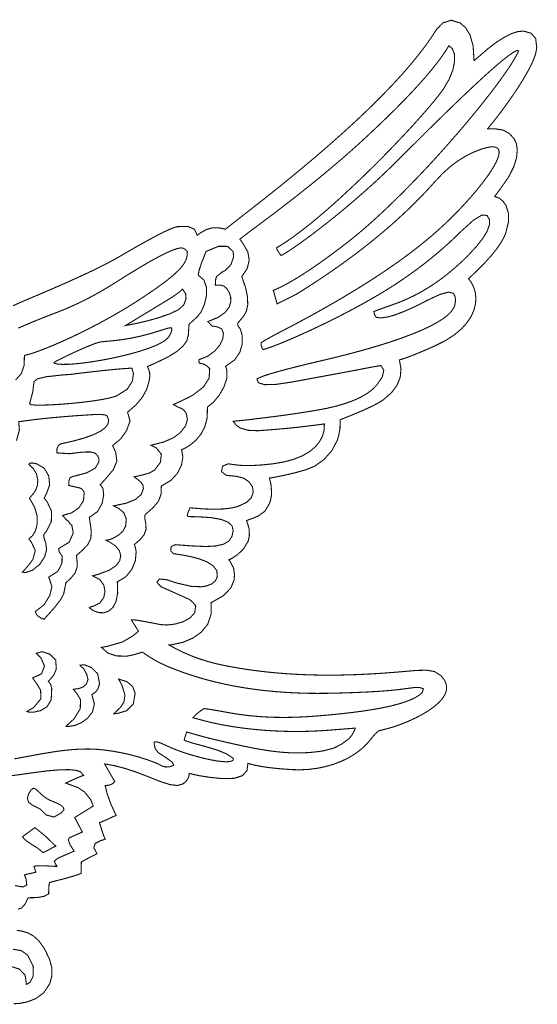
# Model space of a CAD drawing. Extents: x 20.57 to 26.21, y 15.37 to 20.52.
# Tile 2 of 2: x 23.5 to 26.21, y 15.37 to 20.52. Entities that reach past the tile are written whole.
import ezdxf

# ---------------------------------------------------------------- set-up
doc = ezdxf.new("R2010")
doc.units = 0
doc.header["$LTSCALE"] = 0.1
doc.layers.add('FOREGROUND', color=7, linetype='CONTINUOUS')

msp = doc.modelspace()

# ---------------------------------------------------------------- linework, layer by layer
at = {"layer": 'FOREGROUND', "linetype": 'CONTINUOUS', "const_width": 0.005628}
for points in [[(23.488666, 15.869667), (23.50774, 15.876333), (23.525259, 15.896333), (23.541666, 15.929667), (23.58874, 15.930407), (23.624259, 15.936926), (23.648666, 15.949667), (23.649074, 15.977), (23.650592, 15.997), (23.653666, 16.009667), (23.73, 16.028963), (23.785, 16.044704), (23.818666, 16.056667), (23.819666, 16.116667), (23.836703, 16.126259), (23.863963, 16.140741), (23.901666, 16.159667), (23.885296, 16.190667), (23.892036, 16.213667), (23.921666, 16.228667), (23.929629, 16.230963), (23.93737, 16.233704), (23.944666, 16.236667), (23.937333, 16.252296), (23.927333, 16.281037), (23.914666, 16.322667), (23.926407, 16.326704), (23.945926, 16.334963), (23.973667, 16.347667), (23.982703, 16.352333), (23.991962, 16.356333), (24.001666, 16.359667), (23.974, 16.42037), (23.955, 16.47263), (23.944666, 16.516667), (23.964963, 16.518296), (23.981703, 16.525037), (23.994666, 16.536666), (23.941666, 16.629667), (23.991541, 16.620698), (24.043666, 16.607417), (24.098041, 16.59001), (24.154666, 16.568667), (24.227791, 16.539448), (24.282916, 16.521667), (24.323416, 16.516635), (24.352667, 16.525667), (24.370296, 16.541), (24.381036, 16.559), (24.384666, 16.579667), (24.43737, 16.568), (24.495629, 16.559), (24.559666, 16.552667), (24.620791, 16.554338), (24.663166, 16.568292), (24.686791, 16.594432), (24.691666, 16.632667), (24.724538, 16.623667), (24.764322, 16.615867), (24.81097, 16.609267), (24.864434, 16.603867), (24.924666, 16.599667), (24.96795, 16.598826), (25.011543, 16.601181), (25.054991, 16.606746), (25.097838, 16.615536), (25.139628, 16.627567), (25.179906, 16.642854), (25.218216, 16.661412), (25.254102, 16.683257), (25.28711, 16.708405), (25.316783, 16.736869), (25.342666, 16.768667), (25.350492, 16.778286), (25.36169, 16.789588), (25.376666, 16.802667), (25.427666, 16.815666), (25.44896, 16.821793), (25.474865, 16.830452), (25.504218, 16.841463), (25.535855, 16.854648), (25.56861, 16.869826), (25.601322, 16.886817), (25.632825, 16.905441), (25.661956, 16.92552), (25.68755, 16.946872), (25.708443, 16.969318), (25.723473, 16.992679), (25.731474, 17.016773), (25.731282, 17.041423), (25.721735, 17.066447), (25.701666, 17.091667), (25.669137, 17.112431), (25.627524, 17.119979), (25.572873, 17.118534), (25.501231, 17.112322), (25.459645, 17.108806), (25.418194, 17.105619), (25.376873, 17.10278), (25.335674, 17.100304), (25.294591, 17.098208), (25.253615, 17.096509), (25.21274, 17.095225), (25.171959, 17.094371), (25.131265, 17.093964), (25.09065, 17.094022), (25.050108, 17.094561), (25.009631, 17.095598), (24.969212, 17.09715), (24.928845, 17.099233), (24.888521, 17.101864), (24.848235, 17.10506), (24.807978, 17.108839), (24.767744, 17.113215), (24.727526, 17.118208), (24.687316, 17.123832), (24.647107, 17.130106), (24.606893, 17.137045), (24.566666, 17.144667), (24.521068, 17.154777), (24.477069, 17.16669), (24.434603, 17.180358), (24.393598, 17.195736), (24.353987, 17.212778), (24.315699, 17.231437), (24.278666, 17.251667), (24.291666, 17.252667), (24.35074, 17.265296), (24.402259, 17.287037), (24.446666, 17.317667), (24.481259, 17.360296), (24.49874, 17.412037), (24.498666, 17.472667), (24.562352, 17.508908), (24.60215, 17.54945), (24.61917, 17.591025), (24.621489, 17.621164), (24.616772, 17.65391), (24.599511, 17.686753), (24.591666, 17.696666), (24.608059, 17.704702), (24.637617, 17.724281), (24.669657, 17.755898), (24.69353, 17.795302), (24.699386, 17.824038), (24.697708, 17.862282), (24.684666, 17.902667), (24.71487, 17.913599), (24.74598, 17.926727), (24.779864, 17.950784), (24.804168, 17.99058), (24.809802, 18.00709), (24.815709, 18.03878), (24.813406, 18.084497), (24.810592, 18.098435), (24.80702, 18.113929), (24.804168, 18.124527), (24.830107, 18.128916), (24.879166, 18.138717), (24.938813, 18.152482), (24.996512, 18.168763), (25.039731, 18.186112), (25.089973, 18.221867), (25.131569, 18.268739), (25.159821, 18.323138), (25.167374, 18.348068), (25.173669, 18.383704), (25.174666, 18.429667), (25.239818, 18.455835), (25.294842, 18.479171), (25.33969, 18.499723), (25.374314, 18.517539), (25.398666, 18.532667), (25.441498, 18.569387), (25.471562, 18.608747), (25.48881, 18.650747), (25.493194, 18.695387), (25.484666, 18.742667), (25.516557, 18.752823), (25.558291, 18.768417), (25.609963, 18.789635), (25.671666, 18.816667), (25.726634, 18.844351), (25.772407, 18.874056), (25.809541, 18.905261), (25.838592, 18.937445), (25.860115, 18.970087), (25.874666, 19.002667), (25.8828, 19.034663), (25.885074, 19.065556), (25.882041, 19.094823), (25.874259, 19.121944), (25.862282, 19.146399), (25.846666, 19.167667), (25.891002, 19.209296), (25.929757, 19.24846), (25.962984, 19.285139), (25.990736, 19.319317), (26.013066, 19.350976), (26.030025, 19.380098), (26.041666, 19.406667), (26.055259, 19.462), (26.05574, 19.51), (26.042666, 19.550667), (26.026703, 19.573296), (26.006963, 19.589037), (25.983666, 19.597667), (25.993703, 19.611667), (26.003963, 19.625667), (26.014666, 19.639667), (26.056279, 19.699058), (26.083394, 19.752826), (26.097929, 19.800366), (26.101803, 19.84107), (26.096932, 19.87433), (26.085235, 19.899541), (26.06028, 19.927083), (26.027654, 19.94515), (25.98538, 19.95164), (25.946307, 19.95164), (25.971666, 19.982667), (25.979397, 19.992056), (25.995355, 20.012409), (26.01769, 20.041818), (26.044552, 20.078374), (26.07409, 20.120172), (26.104454, 20.165303), (26.133794, 20.211861), (26.160259, 20.257938), (26.182, 20.301628), (26.197164, 20.341022), (26.203903, 20.374213), (26.198153, 20.423907), (26.173684, 20.451923), (26.134666, 20.462667), (26.105928, 20.460395), (26.072522, 20.449777), (26.035169, 20.431354), (25.994594, 20.405666), (25.951519, 20.373257), (25.906666, 20.334666), (25.875622, 20.308466), (25.870541, 20.38585), (25.854563, 20.441944), (25.831086, 20.480414), (25.803505, 20.504923), (25.756234, 20.51947), (25.712591, 20.505767), (25.678666, 20.470667), (25.664925, 20.449105), (25.650248, 20.427146), (25.634635, 20.404791), (25.618086, 20.38204), (25.600602, 20.358893), (25.582182, 20.33535), (25.562829, 20.311412), (25.542541, 20.287078), (25.521318, 20.262348), (25.499163, 20.237223), (25.476074, 20.211704), (25.452052, 20.185789), (25.427097, 20.15948), (25.40121, 20.132776), (25.374391, 20.105678), (25.346641, 20.078186), (25.317959, 20.050299), (25.288346, 20.022019), (25.257803, 19.993345), (25.226329, 19.964278), (25.193925, 19.934817), (25.160592, 19.904963), (25.12633, 19.874716), (25.091138, 19.844076), (25.055018, 19.813044), (25.017969, 19.781619), (24.979993, 19.749801), (24.941089, 19.717592), (24.901258, 19.68499), (24.860499, 19.651996), (24.818815, 19.618611), (24.776203, 19.584835), (24.732666, 19.550667), (24.665932, 19.498526), (24.617291, 19.460542), (24.586838, 19.43662), (24.574666, 19.426667), (24.53837, 19.433963), (24.505629, 19.433704), (24.476666, 19.425667), (24.45837, 19.416296), (24.441629, 19.406037), (24.426666, 19.394667), (24.411666, 19.426333), (24.376666, 19.441333), (24.321667, 19.439667), (24.306338, 19.43554), (24.284354, 19.426901), (24.255713, 19.413739), (24.220416, 19.396042), (24.178463, 19.373797), (24.129854, 19.346995), (24.074588, 19.315622), (24.012666, 19.279667), (23.989354, 19.26652), (23.963416, 19.252579), (23.934854, 19.237839), (23.903666, 19.222296), (23.869854, 19.205949), (23.833416, 19.188792), (23.794354, 19.170822), (23.752666, 19.152037), (23.708354, 19.132432), (23.661416, 19.112005), (23.611854, 19.090751), (23.559667, 19.068667), (23.509485, 19.047277), (23.46178, 19.026192)], [(23.479889, 18.320074), (23.495444, 18.376259), (23.491667, 18.419333), (23.530108, 18.424817), (23.570089, 18.429948), (23.611592, 18.434741), (23.654602, 18.439212), (23.699101, 18.44338), (23.745074, 18.447259), (23.792503, 18.450867), (23.841373, 18.454219), (23.891666, 18.457333), (23.924037, 18.457666), (23.945296, 18.454666), (23.955666, 18.448333), (23.962653, 18.427378), (23.958869, 18.407255), (23.944328, 18.387952), (23.919041, 18.369458), (23.88302, 18.351761), (23.836276, 18.334849), (23.778821, 18.31871), (23.710666, 18.303333), (23.698629, 18.294037), (23.69237, 18.278296), (23.691666, 18.256333), (23.758666, 18.252333), (23.823629, 18.260629), (23.86837, 18.26137), (23.892666, 18.254333), (23.904926, 18.241333), (23.911407, 18.226333), (23.911666, 18.209333), (23.89274, 18.176926), (23.846259, 18.151407), (23.772666, 18.132333), (23.761296, 18.126629), (23.755037, 18.11137), (23.753666, 18.086333), (23.813666, 18.072333), (23.821333, 18.068592), (23.828333, 18.061074), (23.834666, 18.049333), (23.830791, 18.005833), (23.806666, 17.969083), (23.768291, 17.942458), (23.721666, 17.929333), (23.741451, 17.906342), (23.752322, 17.899302), (23.758796, 17.887372), (23.769666, 17.878333), (23.777592, 17.837592), (23.75574, 17.789074), (23.701666, 17.756333), (23.703666, 17.739333), (23.718979, 17.717286), (23.718166, 17.678458), (23.696354, 17.636818), (23.648666, 17.606333), (23.655666, 17.588333), (23.665573, 17.557677), (23.654666, 17.511083), (23.62501, 17.462614), (23.578666, 17.426333), (23.587926, 17.407074), (23.609407, 17.391592), (23.624666, 17.386333), (23.678703, 17.446407), (23.712963, 17.490926), (23.727666, 17.520333), (23.738666, 17.577333), (23.762674, 17.598614), (23.786211, 17.627134), (23.797851, 17.658948), (23.797161, 17.691463), (23.793666, 17.719333), (23.825666, 17.747333), (23.854037, 17.777333), (23.869296, 17.809333), (23.871666, 17.843333), (23.870296, 17.856629), (23.868037, 17.87437), (23.864666, 17.896333), (23.861666, 17.919333), (23.904554, 17.949493), (23.92853, 17.992133), (23.936762, 18.036693), (23.932418, 18.072613), (23.918666, 18.089333), (23.956666, 18.132333), (23.987656, 18.16946), (24.005608, 18.212827), (23.999666, 18.259333), (23.983666, 18.294333), (24.025926, 18.33), (24.056407, 18.373), (24.074666, 18.423333), (24.061666, 18.469333), (24.105198, 18.507021), (24.138416, 18.546583), (24.16151, 18.588021), (24.174666, 18.631333), (24.177925, 18.655778), (24.177407, 18.675555), (24.172666, 18.691333), (24.169333, 18.69774), (24.167333, 18.703259), (24.166666, 18.708333), (24.183666, 18.715629), (24.200666, 18.72337), (24.217666, 18.731333), (24.275026, 18.759053), (24.319906, 18.787013), (24.352306, 18.815213), (24.372226, 18.843653), (24.379666, 18.872333), (24.383666, 18.929333), (24.428666, 18.970333), (24.447638, 18.995639), (24.464111, 19.033444), (24.474416, 19.077583), (24.474888, 19.121889), (24.461861, 19.160194), (24.431666, 19.186333), (24.435629, 19.209592), (24.44937, 19.251074), (24.472666, 19.310333), (24.537926, 19.336963), (24.585407, 19.336703), (24.614666, 19.309333), (24.616481, 19.279703), (24.602518, 19.240963), (24.573666, 19.211333), (24.554662, 19.201036), (24.526819, 19.178411), (24.521686, 19.157281), (24.5213, 19.134312), (24.552666, 19.133333), (24.566264, 19.128727), (24.580636, 19.116038), (24.593148, 19.096963), (24.601166, 19.073196), (24.602056, 19.046433), (24.593185, 19.01837), (24.571919, 18.990702), (24.535624, 18.965124), (24.481666, 18.943333), (24.481666, 18.943333), (24.503666, 18.920333), (24.533666, 18.915333), (24.554789, 18.904389), (24.563544, 18.882633), (24.560299, 18.853829), (24.545422, 18.821735), (24.519279, 18.790115), (24.482238, 18.762727), (24.434667, 18.743333), (24.436666, 18.726333), (24.460037, 18.721), (24.478296, 18.711), (24.491666, 18.696333), (24.488666, 18.647703), (24.459666, 18.601963), (24.404666, 18.559333), (24.38174, 18.547037), (24.347259, 18.530296), (24.301666, 18.509333), (24.330666, 18.493333), (24.344963, 18.489111), (24.357703, 18.478889), (24.368666, 18.463333), (24.375296, 18.43137), (24.365037, 18.397629), (24.337666, 18.362333), (24.300666, 18.335), (24.249666, 18.313), (24.184666, 18.296333), (24.211508, 18.28278), (24.238664, 18.250004), (24.233565, 18.206852), (24.203564, 18.166806), (24.176294, 18.151387), (24.141936, 18.141419), (24.096666, 18.131333), (24.102666, 18.12637), (24.108666, 18.121629), (24.114666, 18.117333), (24.132666, 18.102), (24.142666, 18.086), (24.144666, 18.069333), (24.133088, 18.038396), (24.103041, 18.013083), (24.054807, 17.993396), (23.988666, 17.979333), (24.014512, 17.966633), (24.041927, 17.943768), (24.055043, 17.911254), (24.051666, 17.873333), (24.036897, 17.846315), (24.015337, 17.827213), (23.990666, 17.812333), (23.976666, 17.806296), (23.962666, 17.802037), (23.948666, 17.799333), (23.970029, 17.7887), (23.998987, 17.769474), (24.018233, 17.745986), (24.026077, 17.719873), (24.02083, 17.692771), (24.000804, 17.666316), (23.96431, 17.642143), (23.909659, 17.621889), (23.878666, 17.613333), (23.915625, 17.594838), (23.937057, 17.565965), (23.943799, 17.532134), (23.936687, 17.498763), (23.916555, 17.471271), (23.88424, 17.455078), (23.876795, 17.453386), (23.866389, 17.450221), (23.861666, 17.446333), (23.884859, 17.430063), (23.910993, 17.421011), (23.9379, 17.420319), (23.963412, 17.429128), (23.985361, 17.448577), (24.00158, 17.479807), (24.009902, 17.523958), (24.008157, 17.582172), (24.051639, 17.607737), (24.083568, 17.646202), (24.102416, 17.691972), (24.106655, 17.739451), (24.102733, 17.763218), (24.098257, 17.77354), (24.096666, 17.776333), (24.126667, 17.802333), (24.148666, 17.828666), (24.158666, 17.857666), (24.156666, 17.889333), (24.152333, 17.911407), (24.151333, 17.925926), (24.153666, 17.933333), (24.197666, 17.972333), (24.223407, 18.003333), (24.236925, 18.040333), (24.238666, 18.083333), (24.288282, 18.112213), (24.323354, 18.150213), (24.344218, 18.192773), (24.35121, 18.235333), (24.344666, 18.273333), (24.365474, 18.282642), (24.391372, 18.298826), (24.419002, 18.322269), (24.445005, 18.353356), (24.466022, 18.392473), (24.478695, 18.440004), (24.479666, 18.496333), (24.510818, 18.521205), (24.541202, 18.557789), (24.56621, 18.601237), (24.581234, 18.646701), (24.581666, 18.689333), (24.574666, 18.709333), (24.621907, 18.742477), (24.649925, 18.783481), (24.662166, 18.827208), (24.662074, 18.868518), (24.653092, 18.902273), (24.638666, 18.923333), (24.639666, 18.936333), (24.666666, 18.968333), (24.683218, 18.996413), (24.690842, 19.031453), (24.68949, 19.073453), (24.679114, 19.122413), (24.659666, 19.178333), (24.688166, 19.221271), (24.698666, 19.264583), (24.691166, 19.308271), (24.665666, 19.352333), (24.660407, 19.359592), (24.654925, 19.367074), (24.649666, 19.374333), (24.67774, 19.39637), (24.704259, 19.416629), (24.729666, 19.435333), (24.767088, 19.463091), (24.803825, 19.4906), (24.839877, 19.517859), (24.875244, 19.544869), (24.909926, 19.571631), (24.943922, 19.598143), (24.977234, 19.624406), (25.00986, 19.65042), (25.041801, 19.676184), (25.073057, 19.7017), (25.103628, 19.726966), (25.133514, 19.751984), (25.162715, 19.776752), (25.19123, 19.801271), (25.219061, 19.825541), (25.246206, 19.849561), (25.272666, 19.873333), (25.314822, 19.912146), (25.355171, 19.94988), (25.393715, 19.986534), (25.430452, 20.022108), (25.465383, 20.056603), (25.498507, 20.090018), (25.529826, 20.122354), (25.559338, 20.15361), (25.587044, 20.183787), (25.612943, 20.212883), (25.637037, 20.240901), (25.659324, 20.267839), (25.679805, 20.293697), (25.69848, 20.318475), (25.715348, 20.342174), (25.73041, 20.364794), (25.743666, 20.386333), (25.762004, 20.370699), (25.77237, 20.343259), (25.773791, 20.306208), (25.765296, 20.261741), (25.745912, 20.212051), (25.714666, 20.159333), (25.70248, 20.142534), (25.687814, 20.123446), (25.670809, 20.102235), (25.651607, 20.079065), (25.630347, 20.054102), (25.60717, 20.027509), (25.582218, 19.999453), (25.55563, 19.970097), (25.527547, 19.939607), (25.498111, 19.908148), (25.467461, 19.875884), (25.435738, 19.842981), (25.403084, 19.809603), (25.369638, 19.775916), (25.335541, 19.742083), (25.300935, 19.708271), (25.265959, 19.674643), (25.230754, 19.641365), (25.195462, 19.608602), (25.160222, 19.576518), (25.125175, 19.545279), (25.090463, 19.515049), (25.056225, 19.485994), (25.022602, 19.458277), (24.989736, 19.432065), (24.957766, 19.407521), (24.926833, 19.384811), (24.897079, 19.3641), (24.868643, 19.345552), (24.841666, 19.329333), (24.843629, 19.320963), (24.85137, 19.307703), (24.864666, 19.289333), (24.86909, 19.290764), (24.877703, 19.29529), (24.890272, 19.302812), (24.906562, 19.313229), (24.926338, 19.326443), (24.949365, 19.342352), (24.975409, 19.360858), (25.004234, 19.381861), (25.035607, 19.405261), (25.069291, 19.430958), (25.105054, 19.458853), (25.142658, 19.488845), (25.181871, 19.520835), (25.222457, 19.554724), (25.264182, 19.590411), (25.30681, 19.627797), (25.350108, 19.666782), (25.393839, 19.707266), (25.437771, 19.74915), (25.481666, 19.792333), (25.535028, 19.845701), (25.586022, 19.89644), (25.634648, 19.944552), (25.680906, 19.990036), (25.724796, 20.032891), (25.766319, 20.073118), (25.805474, 20.110717), (25.842261, 20.145688), (25.876681, 20.178031), (25.908732, 20.207746), (25.938416, 20.234833), (25.965732, 20.259292), (25.990681, 20.281122), (26.013261, 20.300325), (26.033474, 20.316899), (26.051319, 20.330845), (26.066796, 20.342164), (26.079906, 20.350854), (26.090648, 20.356916), (26.099022, 20.36035), (26.105028, 20.361155), (26.108666, 20.359333), (26.102356, 20.345404), (26.093896, 20.329281), (26.083371, 20.311081), (26.070868, 20.29092), (26.056474, 20.268915), (26.040275, 20.245182), (26.022357, 20.219837), (26.002807, 20.192996), (25.981712, 20.164777), (25.959157, 20.135295), (25.935229, 20.104666), (25.910014, 20.073007), (25.883599, 20.040435), (25.856071, 20.007065), (25.827515, 19.973014), (25.798018, 19.938398), (25.767666, 19.903333), (25.736546, 19.867936), (25.704745, 19.832324), (25.672348, 19.796612), (25.639442, 19.760916), (25.606114, 19.725354), (25.57245, 19.690041), (25.538535, 19.655095), (25.504458, 19.62063), (25.470303, 19.586763), (25.436158, 19.553611), (25.402109, 19.521291), (25.368242, 19.489917), (25.334644, 19.459608), (25.301401, 19.430478), (25.268599, 19.402645), (25.236326, 19.376224), (25.204666, 19.351333), (25.156064, 19.314341), (25.10985, 19.280157), (25.066012, 19.248769), (25.024538, 19.220165), (24.985416, 19.194333), (24.948634, 19.171261), (24.91418, 19.150937), (24.882042, 19.133349), (24.852208, 19.118485), (24.824666, 19.106333), (24.844666, 19.036333), (24.946666, 19.087333), (24.985592, 19.111656), (25.02385, 19.136104), (25.06144, 19.160677), (25.098361, 19.185375), (25.134616, 19.210197), (25.170204, 19.235144), (25.205125, 19.260216), (25.239381, 19.285412), (25.272972, 19.310734), (25.305898, 19.33618), (25.338159, 19.361751), (25.369757, 19.387446), (25.400692, 19.413267), (25.430964, 19.439212), (25.460573, 19.465282), (25.489521, 19.491477), (25.517807, 19.517796), (25.545433, 19.54424), (25.572398, 19.570809), (25.598704, 19.597503), (25.62435, 19.624322), (25.649337, 19.651265), (25.673666, 19.678333), (25.709916, 19.716745), (25.747666, 19.750963), (25.786916, 19.780958), (25.827666, 19.806704), (25.869916, 19.828171), (25.913666, 19.845333), (25.942657, 19.853745), (25.965838, 19.857473), (25.983521, 19.856826), (25.996018, 19.852113), (26.003641, 19.843642), (26.006704, 19.831724), (26.005518, 19.816666), (26.000396, 19.798779), (25.991649, 19.778371), (25.97959, 19.755751), (25.964532, 19.731228), (25.946786, 19.705112), (25.926665, 19.67771), (25.904481, 19.649333), (25.880547, 19.620289), (25.855174, 19.590888), (25.828675, 19.561438), (25.801363, 19.532248), (25.773549, 19.503628), (25.745546, 19.475887), (25.717666, 19.449333), (25.69526, 19.42865), (25.671961, 19.407879), (25.64777, 19.387021), (25.622688, 19.366074), (25.596714, 19.345037), (25.56985, 19.32391), (25.542095, 19.302692), (25.513449, 19.281383), (25.483915, 19.259981), (25.45349, 19.238485), (25.422177, 19.216896), (25.389975, 19.195211), (25.356885, 19.173431), (25.322908, 19.151555), (25.288042, 19.129581), (25.25229, 19.10751), (25.215651, 19.085339), (25.178126, 19.06307), (25.139715, 19.0407), (25.100418, 19.018229), (25.060237, 18.995656), (25.01917, 18.972981), (24.977219, 18.950203), (24.934385, 18.92732), (24.890666, 18.904333), (24.825666, 18.87037), (24.782666, 18.846629), (24.761666, 18.833333), (24.761592, 18.818407), (24.765074, 18.805926), (24.771666, 18.796333), (24.788821, 18.801766), (24.809797, 18.809141), (24.834296, 18.818359), (24.862018, 18.829323), (24.892662, 18.841935), (24.925929, 18.856094), (24.961518, 18.871703), (24.99913, 18.888664), (25.038465, 18.906878), (25.079223, 18.926247), (25.121103, 18.946671), (25.163806, 18.968053), (25.207032, 18.990294), (25.250481, 19.013296), (25.293853, 19.03696), (25.336848, 19.061187), (25.379165, 19.08588), (25.420506, 19.11094), (25.46057, 19.136267), (25.499057, 19.161765), (25.535666, 19.187333), (25.573356, 19.214519), (25.609932, 19.242067), (25.645407, 19.269968), (25.679791, 19.298208), (25.713098, 19.326776), (25.745338, 19.355661), (25.776524, 19.384851), (25.806666, 19.414333), (25.871296, 19.473), (25.917037, 19.501), (25.943667, 19.498333), (25.955754, 19.476926), (25.956037, 19.449741), (25.944541, 19.416833), (25.921296, 19.378259), (25.886328, 19.334074), (25.839666, 19.284333), (25.806442, 19.25225), (25.772768, 19.221997), (25.738638, 19.193569), (25.704048, 19.166963), (25.668994, 19.142173), (25.633471, 19.119196), (25.597475, 19.098026), (25.561001, 19.078659), (25.524044, 19.061091), (25.486601, 19.045317), (25.448666, 19.031333), (25.397963, 19.01337), (25.365703, 19.001629), (25.351666, 18.996333), (25.352333, 18.986963), (25.356333, 18.976704), (25.363666, 18.965333), (25.387907, 18.962421), (25.420592, 18.966704), (25.461666, 18.978208), (25.511074, 18.996963), (25.568759, 19.022995), (25.634666, 19.056333), (25.698, 19.085629), (25.742, 19.09737), (25.766666, 19.091333), (25.775037, 19.078407), (25.778296, 19.059926), (25.776666, 19.036333), (25.770787, 19.017583), (25.758554, 18.998533), (25.739973, 18.979183), (25.71505, 18.959533), (25.683791, 18.939583), (25.646202, 18.919333), (25.602289, 18.898783), (25.552058, 18.877933), (25.495515, 18.856783), (25.432667, 18.835333), (25.39704, 18.823991), (25.359151, 18.812474), (25.318989, 18.800792), (25.276541, 18.788958), (25.231797, 18.776984), (25.184744, 18.76488), (25.135371, 18.752659), (25.083666, 18.740333), (25.011625, 18.723368), (24.947776, 18.707739), (24.892153, 18.69347), (24.844791, 18.680583), (24.805727, 18.669103), (24.774994, 18.659052), (24.752629, 18.650454), (24.738666, 18.643333), (24.746526, 18.623099), (24.779041, 18.613458), (24.836119, 18.614505), (24.917666, 18.626333), (24.965857, 18.635202), (25.017512, 18.644715), (25.070551, 18.654499), (25.122892, 18.664177), (25.172455, 18.673375), (25.217159, 18.681717), (25.254923, 18.688828), (25.283666, 18.694333), (25.319333, 18.701259), (25.354333, 18.707741), (25.388666, 18.713333), (25.402925, 18.688629), (25.395407, 18.65437), (25.365666, 18.610333), (25.343629, 18.588255), (25.316494, 18.567771), (25.284227, 18.54888), (25.246791, 18.531583), (25.204153, 18.51588), (25.156276, 18.501771), (25.103125, 18.489255), (25.044666, 18.478333), (24.980597, 18.468101), (24.924897, 18.459704), (24.876453, 18.452838), (24.834152, 18.447203), (24.796878, 18.442495), (24.76352, 18.438412), (24.732962, 18.434652), (24.704093, 18.430912), (24.614795, 18.421674), (24.63173, 18.400119), (24.653879, 18.385669), (24.693489, 18.374625), (24.744123, 18.372406), (24.796864, 18.3764), (24.849584, 18.380685), (24.90226, 18.385436), (24.954872, 18.390829), (25.007398, 18.39704), (25.092078, 18.407817), (25.090575, 18.375087), (25.082045, 18.343828), (25.066452, 18.314433), (25.043763, 18.287297), (25.013943, 18.262816), (24.976958, 18.241385), (24.932773, 18.223397), (24.881354, 18.209248), (24.822666, 18.199333), (24.763979, 18.193333), (24.712416, 18.190333), (24.667979, 18.190333), (24.630666, 18.193333), (24.588666, 18.199333), (24.559122, 18.187288), (24.553509, 18.158173), (24.578666, 18.139333), (24.634666, 18.133333), (24.669736, 18.123954), (24.697144, 18.105444), (24.714617, 18.080671), (24.719879, 18.052505), (24.710658, 18.023814), (24.684678, 17.997467), (24.639666, 17.976333), (24.604154, 17.967925), (24.56125, 17.963069), (24.511002, 17.961717), (24.453458, 17.963821), (24.388666, 17.969333), (24.377629, 17.94363), (24.37437, 17.92837), (24.378666, 17.923333), (24.430666, 17.922333), (24.49857, 17.918005), (24.551018, 17.908589), (24.587914, 17.894037), (24.609162, 17.874301), (24.614666, 17.849333), (24.607855, 17.818326), (24.591426, 17.795008), (24.563882, 17.778938), (24.523729, 17.769672), (24.46947, 17.766767), (24.39961, 17.76978), (24.311666, 17.776333), (24.289639, 17.766039), (24.28824, 17.743598), (24.301666, 17.729333), (24.320988, 17.726481), (24.35308, 17.721523), (24.392905, 17.713775), (24.435423, 17.702557), (24.475597, 17.687186), (24.508388, 17.66698), (24.528757, 17.641256), (24.531666, 17.609333), (24.521666, 17.587259), (24.501666, 17.57074), (24.471666, 17.559333), (24.447375, 17.556162), (24.393448, 17.558448), (24.311308, 17.577893), (24.265459, 17.593176), (24.227737, 17.596908), (24.215495, 17.578993), (24.236667, 17.556333), (24.380666, 17.492333), (24.392296, 17.485), (24.405037, 17.473), (24.418666, 17.456333), (24.412953, 17.420185), (24.388296, 17.392481), (24.351416, 17.372833), (24.309037, 17.360852), (24.267879, 17.356148), (24.234666, 17.358333), (24.188666, 17.367333), (24.12937, 17.37837), (24.093629, 17.38363), (24.081666, 17.383333), (24.118666, 17.323333), (24.089274, 17.298935), (24.037032, 17.268351), (23.955836, 17.244496), (23.924666, 17.239333), (23.958204, 17.209978), (24.003298, 17.194401), (24.057666, 17.193333), (24.076237, 17.196573), (24.10373, 17.203453), (24.139666, 17.214333), (24.181, 17.186), (24.225, 17.161), (24.271666, 17.139333), (24.308828, 17.124399), (24.346268, 17.11043), (24.38397, 17.097404), (24.42192, 17.085299), (24.460103, 17.074092), (24.498505, 17.063762), (24.537111, 17.054285), (24.575905, 17.045639), (24.614875, 17.037801), (24.654004, 17.030751), (24.693278, 17.024464), (24.732682, 17.018919), (24.772203, 17.014093), (24.811824, 17.009964), (24.851531, 17.00651), (24.89131, 17.003707), (24.931146, 17.001535), (24.971025, 16.999969), (25.01093, 16.998989), (25.050849, 16.998571), (25.090766, 16.998693), (25.130666, 16.999333), (25.195352, 17.001019), (25.25515, 17.003067), (25.310051, 17.005468), (25.360041, 17.008208), (25.40511, 17.011277), (25.445244, 17.014661), (25.480434, 17.018351), (25.510666, 17.022333), (25.564666, 17.029333), (25.588917, 17.029887), (25.610118, 17.023116), (25.604666, 17.003333), (25.58925, 16.989915), (25.569, 16.977157), (25.543916, 16.965052), (25.514, 16.953592), (25.47925, 16.942772), (25.439666, 16.932583), (25.39525, 16.923019), (25.346, 16.914074), (25.291916, 16.905739), (25.233, 16.898009), (25.16925, 16.890876), (25.100666, 16.884333), (25.068848, 16.881565), (25.034501, 16.878886), (24.997788, 16.876485), (24.95887, 16.874547), (24.917911, 16.873262), (24.875072, 16.872818), (24.830516, 16.8734), (24.784404, 16.875199), (24.7369, 16.8784), (24.688164, 16.883193), (24.63836, 16.889764), (24.58765, 16.898301), (24.535442, 16.907766), (24.485556, 16.91622), (24.461666, 16.919333), (24.444953, 16.908028), (24.418105, 16.886748), (24.404059, 16.871444), (24.458602, 16.856568), (24.486128, 16.849466), (24.516036, 16.842546), (24.548196, 16.835883), (24.582475, 16.829549), (24.618744, 16.823617), (24.656871, 16.818159), (24.696725, 16.813248), (24.738176, 16.808956), (24.781091, 16.805358), (24.825341, 16.802524), (24.870794, 16.800529), (24.917319, 16.799444), (24.964786, 16.799342), (25.013062, 16.800297), (25.062018, 16.80238), (25.111522, 16.805665), (25.25444, 16.816901), (25.24842, 16.802623), (25.23611, 16.77991), (25.220129, 16.760944), (25.18157, 16.73282), (25.140855, 16.71198), (25.085851, 16.697897), (25.049921, 16.692786), (25.01438, 16.689311), (24.97901, 16.687409), (24.943592, 16.687017), (24.907911, 16.68807), (24.871746, 16.690505), (24.834882, 16.694259), (24.797099, 16.699268), (24.758181, 16.705469), (24.71791, 16.712798), (24.676067, 16.721191), (24.632434, 16.730585), (24.586795, 16.740917), (24.538932, 16.752123), (24.488625, 16.764139), (24.437192, 16.777597), (24.396433, 16.789542), (24.371666, 16.796333), (24.36474, 16.777629), (24.360259, 16.76337), (24.358666, 16.753333), (24.389497, 16.742278), (24.42744, 16.731667), (24.462666, 16.722333), (24.529968, 16.702408), (24.57754, 16.683204), (24.614666, 16.659333), (24.614666, 16.649333), (24.59986, 16.642131), (24.572584, 16.640683), (24.535555, 16.644222), (24.491489, 16.651983), (24.443103, 16.663201), (24.393111, 16.677111), (24.34423, 16.692946), (24.299177, 16.709942), (24.260666, 16.727333), (24.23137, 16.74037), (24.211629, 16.74563), (24.201666, 16.743333), (24.201333, 16.731741), (24.206333, 16.709259), (24.222666, 16.688333), (24.259666, 16.664333), (24.26874, 16.658074), (24.280259, 16.649593), (24.294666, 16.639333), (24.304181, 16.622566), (24.284486, 16.61506), (24.261666, 16.613333), (24.246628, 16.616783), (24.230256, 16.6249), (24.210666, 16.634333), (24.16691, 16.650879), (24.122039, 16.665217), (24.076733, 16.677412), (24.031671, 16.687526), (23.98753, 16.695624), (23.944991, 16.701768), (23.902868, 16.705857), (23.861277, 16.707624), (23.819821, 16.707263), (23.778102, 16.70497), (23.735724, 16.700939), (23.692288, 16.695365), (23.647398, 16.688443), (23.600657, 16.680367), (23.551666, 16.671333), (23.524276, 16.666155), (23.4969, 16.661061), (23.469278, 16.656206)], [(23.489382, 18.908911), (23.526212, 18.925181), (23.564392, 18.941273), (23.603884, 18.957271), (23.644654, 18.973263), (23.686666, 18.989333), (23.725381, 19.004614), (23.76426, 19.021208), (23.80328, 19.039114), (23.842416, 19.058333), (23.881647, 19.078864), (23.920948, 19.100708), (23.960295, 19.123864), (23.999666, 19.148333), (24.066293, 19.190256), (24.126163, 19.226682), (24.179259, 19.257592), (24.225565, 19.282972), (24.265064, 19.302805), (24.29774, 19.317074), (24.323577, 19.325762), (24.342558, 19.328854), (24.354666, 19.326333), (24.362074, 19.321703), (24.368592, 19.315963), (24.374666, 19.309333), (24.373598, 19.287169), (24.367244, 19.264958), (24.354258, 19.241622), (24.333291, 19.216083), (24.302996, 19.187263), (24.262026, 19.154083), (24.209032, 19.115466), (24.142666, 19.070333), (24.096504, 19.040531), (24.049988, 19.011878), (24.003431, 18.98444), (23.957144, 18.958287), (23.911438, 18.933488), (23.866625, 18.91011), (23.823016, 18.888222), (23.780922, 18.867892), (23.740656, 18.849189), (23.702528, 18.832181), (23.66685, 18.816937), (23.633933, 18.803524), (23.604088, 18.792012), (23.577628, 18.782468), (23.554864, 18.774962), (23.536106, 18.769561), (23.521666, 18.766333), (23.520541, 18.714021), (23.505166, 18.671083), (23.475541, 18.637521)], [(23.4306, 16.564837), (23.4948, 16.573311), (23.565, 16.583333), (23.641208, 16.593165), (23.704264, 16.598629), (23.754216, 16.599677), (23.791112, 16.596261), (23.815, 16.588333), (23.832, 16.569333), (23.818296, 16.564963), (23.787037, 16.551703), (23.738, 16.529333), (23.803, 16.505333), (23.83637, 16.482889), (23.869296, 16.441778), (23.882, 16.409333), (23.785, 16.349333), (23.825, 16.273333), (23.757, 16.243333), (23.751703, 16.232074), (23.759963, 16.208592), (23.782, 16.173333), (23.708, 16.141333), (23.698889, 16.137629), (23.689111, 16.13037), (23.678, 16.119333), (23.692, 16.093333), (23.624666, 16.096666), (23.584666, 16.096666), (23.572, 16.093333), (23.582, 16.063333), (23.522, 16.049333), (23.523666, 16.044666), (23.526666, 16.036666), (23.531, 16.025333), (23.533703, 15.99637), (23.513963, 15.985629), (23.472, 15.993333)], [(23.4661, 15.375012), (23.495885, 15.376847), (23.536897, 15.384707), (23.581874, 15.402216), (23.623551, 15.432995), (23.654666, 15.480667), (23.665535, 15.52083), (23.665458, 15.562736), (23.653666, 15.606667), (23.626622, 15.663165), (23.59818, 15.703144), (23.568925, 15.729669), (23.539442, 15.745803), (23.510313, 15.754613), (23.482123, 15.75916)], [(23.462683, 15.660027), (23.504666, 15.653261), (23.539, 15.629333), (23.568281, 15.569849), (23.56775, 15.520208), (23.551093, 15.48688), (23.532, 15.476333), (23.525926, 15.523741), (23.495407, 15.556259), (23.44, 15.574333)]]:
    msp.add_lwpolyline(points, dxfattribs=at)
for points in [[(24.265666, 19.053), (24.303, 19.076333), (24.331, 19.096333), (24.349666, 19.113), (24.365666, 19.089037), (24.367666, 19.061296), (24.355666, 19.03), (24.328593, 19.00581), (24.282104, 18.983422), (24.224576, 18.963536), (24.164389, 18.946851), (24.109923, 18.934067), (24.069556, 18.925883), (24.051666, 18.923)], [(23.678, 18.726), (23.678, 18.73), (23.693634, 18.739453), (23.733407, 18.759296), (23.786625, 18.78425), (23.842592, 18.809037), (23.890615, 18.828379), (23.92, 18.837), (23.973, 18.842), (24.025088, 18.847616), (24.076984, 18.855968), (24.128736, 18.866912), (24.180392, 18.880304), (24.232, 18.896), (24.264, 18.906296), (24.284, 18.911037), (24.292, 18.91), (24.293, 18.898703), (24.288, 18.882963), (24.277, 18.863), (24.262395, 18.847761), (24.238916, 18.832545), (24.20781, 18.817536), (24.170328, 18.802922), (24.127719, 18.788887), (24.081232, 18.775619), (24.032118, 18.763303), (23.981625, 18.752125), (23.931003, 18.742271), (23.881502, 18.733927), (23.83437, 18.72728), (23.790859, 18.722515), (23.752217, 18.719819), (23.719693, 18.719377), (23.694537, 18.721375)], [(23.548666, 18.512666), (23.565666, 18.576666), (23.571666, 18.628666), (23.589037, 18.643296), (23.637296, 18.655037), (23.716666, 18.663666), (23.769666, 18.667666), (23.822666, 18.674666), (23.895994, 18.68293), (23.95881, 18.689658), (24.011162, 18.694754), (24.053098, 18.698122), (24.084666, 18.699666), (24.092416, 18.670963), (24.086666, 18.631291), (24.059916, 18.589557), (24.004666, 18.554666), (23.973648, 18.545146), (23.931657, 18.536319), (23.881655, 18.528336), (23.826605, 18.521344), (23.769467, 18.515493), (23.713204, 18.510931), (23.660778, 18.507807), (23.615149, 18.50627), (23.579279, 18.506468), (23.556131, 18.508551)], [(23.641333, 17.999666), (23.625333, 18.019666), (23.638333, 18.046666), (23.653817, 18.089135), (23.648958, 18.135916), (23.625536, 18.176323), (23.585333, 18.199666), (23.562296, 18.203778), (23.549037, 18.202555), (23.545333, 18.196666), (23.569333, 18.172666), (23.584433, 18.147572), (23.591832, 18.115494), (23.589813, 18.086104), (23.580527, 18.060713), (23.569154, 18.044808), (23.548333, 18.019666), (23.57537, 17.971259), (23.588629, 17.92574), (23.588333, 17.882666), (23.579629, 17.850074), (23.56537, 17.824592), (23.545333, 17.806666), (23.559333, 17.786666), (23.578518, 17.746296), (23.566148, 17.699037), (23.543333, 17.668666), (23.511333, 17.632666), (23.527148, 17.630852), (23.563185, 17.642148), (23.602333, 17.673666), (23.627703, 17.713333), (23.637963, 17.750333), (23.633333, 17.784666), (23.625629, 17.807), (23.62237, 17.822), (23.623333, 17.829666), (23.638333, 17.848666), (23.662445, 17.897479), (23.664079, 17.95053)], [(23.688666, 17.126333), (23.685597, 17.172445), (23.654772, 17.203683), (23.614643, 17.216746), (23.583666, 17.208333), (23.608666, 17.183333), (23.62683, 17.141688), (23.611526, 17.100622), (23.564666, 17.079333), (23.588666, 17.045333), (23.606421, 17.015924), (23.608175, 16.970514), (23.570666, 16.925333), (23.534666, 16.903333), (23.545685, 16.900694), (23.572814, 16.900889), (23.607166, 16.908583), (23.639851, 16.928444), (23.661981, 16.965139), (23.664666, 17.023333), (23.661333, 17.038963), (23.655333, 17.051703), (23.646666, 17.061333), (23.66486, 17.081163), (23.677054, 17.097437)], [(23.915, 17.049666), (23.90525, 17.10137), (23.8715, 17.134041), (23.834, 17.148526), (23.813, 17.145666), (23.816762, 17.140025), (23.826164, 17.133131), (23.83238, 17.128029), (23.848109, 17.097156), (23.854832, 17.0702), (23.844715, 17.045202), (23.828764, 17.032003), (23.807302, 17.023997), (23.778, 17.019666), (23.797, 16.996666), (23.815296, 16.966), (23.814037, 16.918), (23.781, 16.864666), (23.73898, 16.826682), (23.741513, 16.825344), (23.751241, 16.826002), (23.762, 16.826666), (23.788086, 16.831537), (23.821039, 16.845932), (23.853533, 16.869547), (23.878241, 16.902077), (23.887839, 16.943218), (23.875, 16.992666), (23.894259, 17.005444), (23.90774, 17.024222)], [(24.101333, 16.999333), (24.088259, 17.034813), (24.05924, 17.059295), (24.015333, 17.073333), (24.033278, 17.038153), (24.047946, 16.990074), (24.042479, 16.952502), (24.024333, 16.925333), (23.989221, 16.891885), (24.008333, 16.893333), (24.056097, 16.907606), (24.091622, 16.942942)], [(23.728666, 16.389666), (23.725666, 16.401333), (23.714666, 16.412333), (23.695666, 16.422666), (23.652666, 16.440666), (23.641666, 16.446333), (23.628666, 16.455333), (23.613666, 16.467666), (23.578666, 16.499666), (23.568, 16.50237), (23.556, 16.492629), (23.542666, 16.470666), (23.537074, 16.447407), (23.544592, 16.427926), (23.565666, 16.412666), (23.604666, 16.393666), (23.635666, 16.362666), (23.676444, 16.351666), (23.712555, 16.372)], [(23.686, 16.199333), (23.631, 16.252333), (23.604, 16.274333), (23.597, 16.280037), (23.588, 16.287296), (23.577, 16.296333), (23.512, 16.249333), (23.518333, 16.238629), (23.535333, 16.22437), (23.563, 16.206333), (23.592, 16.188333), (23.619, 16.166333), (23.62537, 16.168074), (23.640629, 16.175592), (23.665, 16.189333), (23.672, 16.193037), (23.679, 16.196296)]]:
    msp.add_lwpolyline(points, close=True, dxfattribs=at)

doc.saveas('drawing.dxf')
